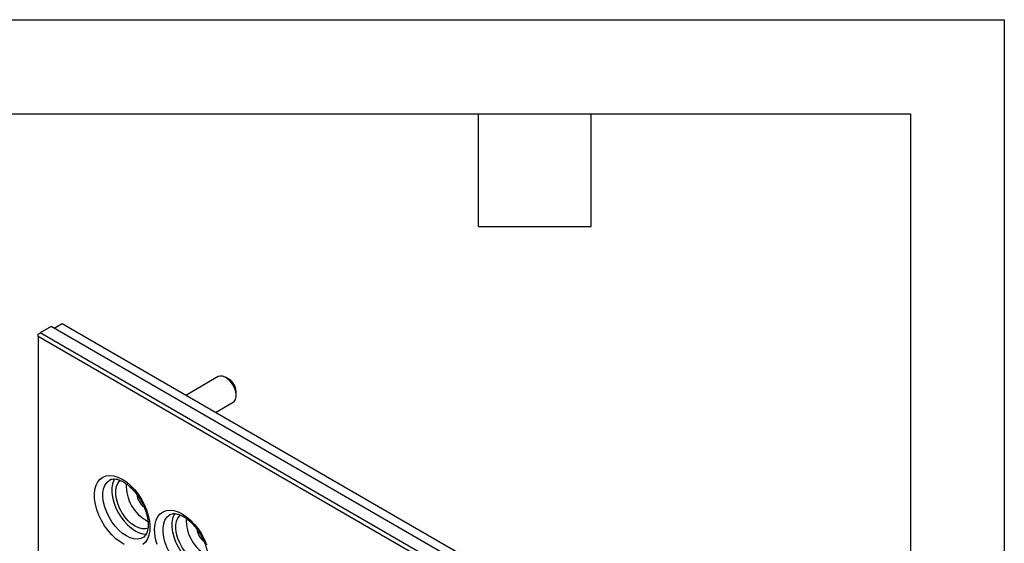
# Model space of a CAD drawing. Header units: millimetres. Extents: x 0 to 559, y 0 to 432.
# Tile 13 of 13: x 426 to 559, y 361 to 432. Entities that reach past the tile are written whole.
import ezdxf

# ---------------------------------------------------------------- set-up
doc = ezdxf.new("R2010")
doc.units = ezdxf.units.MM
doc.header["$LTSCALE"] = 2
doc.linetypes.add('SLD-Solid', pattern=[0])
doc.layers.add('TEXT', color=140, linetype='SLD-Solid', lineweight=25)

msp = doc.modelspace()

# ---------------------------------------------------------------- linework, layer by layer
at = {"color": 7, "linetype": 'SLD-Solid'}
for p, q in [((0.005, 431.805), (558.805, 431.805)), ((558.805, 431.805), (558.805, 0.005))]:
    msp.add_line(p, q, dxfattribs=at)
for p, q in [((429.85, 390.321), (428.365, 389.463)), ((531.815, 331.458), (429.85, 390.321)), ((431.335, 390.688), (430.274, 390.076)), ((533.158, 331.906), (431.335, 390.688)), ((428.082, 389.3), (428.365, 389.463)), ((428.082, 388.973), (428.082, 389.3)), ((530.047, 330.11), (428.082, 388.973)), ((428.082, 388.973), (428.082, 307.973)), ((530.33, 330.6), (428.365, 389.463)), ((452.467, 383.561), (448.073, 381.025)), ((453.962, 383.176), (453.467, 383.462)), ((454.881, 381.013), (454.881, 381.584)), ((452.074, 378.715), (454.467, 380.097))]:
    msp.add_line(p, q)
at = {"flags": 128}
for points in [[(454.467, 380.097), (454.611, 380.209), (454.782, 380.469), (454.87, 380.815), (454.87, 381.224), (454.782, 381.671), (454.611, 382.129), (454.369, 382.567), (454.069, 382.959), (453.732, 383.28), (453.378, 383.51), (453.03, 383.635), (452.709, 383.646), (452.467, 383.561)], [(439.753, 360.896), (439.18, 361.227), (438.613, 361.656), (438.066, 362.171), (437.551, 362.762), (437.082, 363.414), (436.669, 364.112), (436.321, 364.84), (436.047, 365.58), (435.853, 366.316), (435.744, 367.029), (435.722, 367.704), (435.787, 368.324), (435.939, 368.875), (436.174, 369.344), (436.486, 369.721), (436.868, 369.995), (437.31, 370.161), (437.804, 370.215), (438.336, 370.155), (438.894, 369.984), (439.466, 369.704)], [(442.295, 361.814), (441.987, 361.675), (441.547, 361.597), (441.065, 361.631), (440.556, 361.776), (440.032, 362.029), (439.508, 362.381), (438.999, 362.824), (438.518, 363.346), (438.078, 363.932), (437.691, 364.566), (437.368, 365.231), (437.118, 365.909), (436.948, 366.582), (436.861, 367.23), (436.861, 367.837), (436.948, 368.386), (437.118, 368.861), (437.368, 369.251), (437.691, 369.543), (437.799, 369.609)], [(438.441, 369.769), (438.32, 369.555), (438.15, 369.08), (438.063, 368.531), (438.063, 367.924), (438.15, 367.276), (438.32, 366.603), (438.57, 365.925), (438.893, 365.26), (439.28, 364.626), (439.72, 364.04), (440.201, 363.518), (440.711, 363.075), (441.234, 362.723), (441.758, 362.47), (442.267, 362.325), (442.73, 362.29)], [(442.971, 363.081), (442.63, 362.988), (442.192, 362.989), (441.721, 363.106), (441.234, 363.335), (440.747, 363.668), (440.276, 364.095), (439.838, 364.599), (439.448, 365.165), (439.118, 365.773), (438.861, 366.402), (438.684, 367.031), (438.594, 367.639), (438.594, 368.204), (438.684, 368.707), (438.861, 369.132), (439.118, 369.464), (439.225, 369.555)], [(439.466, 369.704), (440.039, 369.323), (440.597, 368.85), (441.129, 368.295), (441.623, 367.671), (442.065, 366.994), (442.447, 366.279), (442.759, 365.543), (442.994, 364.803), (443.146, 364.076), (443.211, 363.38), (443.189, 362.731), (443.08, 362.144), (442.886, 361.632), (442.612, 361.208), (442.264, 360.882)], [(444.178, 360.886), (443.985, 361.621), (443.875, 362.335), (443.853, 363.01), (443.919, 363.63), (444.071, 364.181), (444.306, 364.65), (444.618, 365.026), (444.999, 365.3), (445.442, 365.467), (445.935, 365.52), (446.467, 365.461), (447.026, 365.289), (447.598, 365.01)], [(446.572, 365.074), (446.452, 364.861), (446.281, 364.385), (446.195, 363.837), (446.195, 363.23), (446.281, 362.581), (446.452, 361.909), (446.702, 361.231), (447.025, 360.565), (447.412, 359.931), (447.852, 359.345), (448.333, 358.824), (448.842, 358.381), (449.366, 358.028), (449.89, 357.776), (450.399, 357.631), (450.862, 357.596)], [(447.598, 365.01), (448.17, 364.629), (448.729, 364.155), (449.261, 363.6), (449.754, 362.977), (450.197, 362.3), (450.579, 361.585), (450.891, 360.849)], [(450.427, 357.119), (450.118, 356.981), (449.678, 356.903), (449.197, 356.937), (448.688, 357.082), (448.164, 357.334), (447.64, 357.687), (447.131, 358.13), (446.649, 358.651), (446.209, 359.237), (445.823, 359.871), (445.5, 360.537), (445.25, 361.215), (445.079, 361.887), (444.993, 362.536), (444.993, 363.143), (445.079, 363.691), (445.25, 364.167), (445.5, 364.556), (445.823, 364.849), (445.93, 364.915)], [(451.103, 358.386), (450.762, 358.293), (450.324, 358.294), (449.853, 358.411), (449.366, 358.641), (448.879, 358.974), (448.408, 359.4), (447.97, 359.905), (447.58, 360.471), (447.25, 361.079), (446.992, 361.708), (446.816, 362.337), (446.726, 362.944), (446.726, 363.509), (446.816, 364.013), (446.992, 364.438), (447.25, 364.769), (447.356, 364.86)]]:
    msp.add_lwpolyline(points, dxfattribs=at)
for centre, radius, start, end in [((452.903, 381.503), 1.981, 2.3459, 57.64872), ((445.499, 368.859), 5.489, 177.66243, 242.39849), ((444.193, 368.105), 2.798, 189.23381, 230.47252), ((453.63, 364.165), 5.489, 177.66242, 242.39849), ((452.325, 363.411), 2.798, 189.23381, 230.47252)]:
    msp.add_arc(centre, radius, start, end)
for points in [[(437.796, 369.6), (437.814, 369.612), (437.908, 369.678), (438.11, 369.728), (438.425, 369.752), (438.791, 369.698), (439.205, 369.563), (439.658, 369.336), (440.124, 369.024), (440.59, 368.631), (441.044, 368.166), (441.473, 367.637), (441.866, 367.059), (442.212, 366.444), (442.501, 365.81), (442.726, 365.172), (442.884, 364.549), (442.971, 363.958), (442.989, 363.415), (442.942, 362.935), (442.839, 362.531), (442.691, 362.207), (442.503, 361.971), (442.377, 361.845), (442.29, 361.811), (442.29, 361.811)], [(445.928, 364.905), (445.946, 364.918), (446.04, 364.984), (446.242, 365.034), (446.556, 365.058), (446.923, 365.004), (447.337, 364.869), (447.79, 364.641), (448.255, 364.329), (448.721, 363.937), (449.176, 363.471), (449.605, 362.943), (449.998, 362.364), (450.343, 361.75), (450.633, 361.115), (450.858, 360.478), (451.016, 359.855), (451.103, 359.264), (451.121, 358.721), (451.074, 358.24), (450.971, 357.836), (450.823, 357.512), (450.635, 357.277), (450.508, 357.15), (450.422, 357.116), (450.422, 357.116)]]:
    msp.add_open_spline(points, degree=3, knots=[0, 0, 0, 0, 0.0121898, 0.063736, 0.1101304, 0.1545002, 0.2017267, 0.2482032, 0.2946037, 0.3411894, 0.388058, 0.4351831, 0.4824903, 0.5298881, 0.5772753, 0.6245254, 0.6715412, 0.7182335, 0.7645419, 0.8104838, 0.8562578, 0.9022313, 0.949423, 0.9999824, 1, 1, 1, 1])
at = {"layer": 'TEXT'}
for p, q in [((12.7, 419.1), (546.1, 419.1)), ((487.68, 403.86), (487.68, 419.1)), ((502.92, 403.86), (502.92, 419.1)), ((546.1, 419.1), (546.1, 12.7)), ((487.68, 403.86), (502.92, 403.86))]:
    msp.add_line(p, q, dxfattribs=at)

doc.saveas('drawing.dxf')
